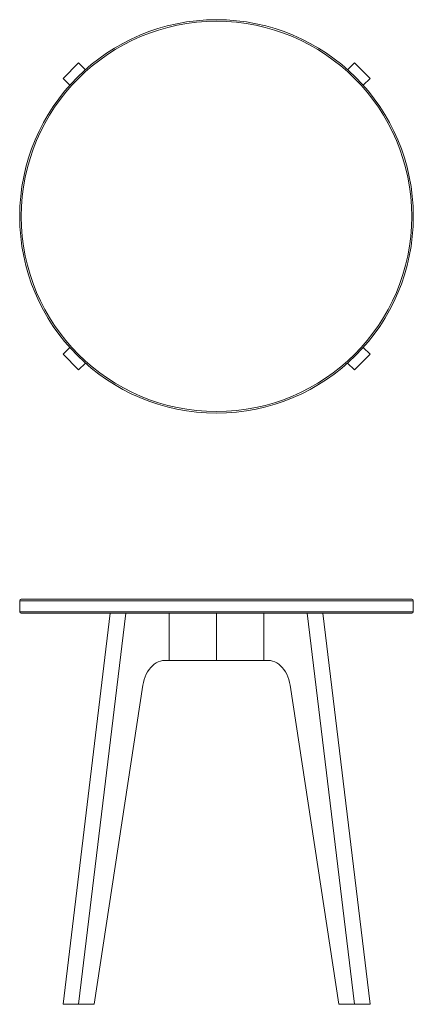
# Model space of a CAD drawing. Header units: millimetres. Extents: x 470 to 970, y 176 to 1427.
import ezdxf

# ---------------------------------------------------------------- set-up
doc = ezdxf.new("R2010")
doc.units = ezdxf.units.MM

msp = doc.modelspace()

# ---------------------------------------------------------------- linework, layer by layer
at = {"color": 7, "linetype": 'Continuous', "lineweight": 15}
for p, q in [((544.8, 1372.1), (525, 1352.3)), ((544.8, 1372.1), (553.4, 1363.5)), ((895.2, 1372.1), (886.6, 1363.5)), ((915, 1352.3), (895.2, 1372.1)), ((525, 1352.3), (533.6, 1343.7)), ((915, 1352.3), (906.4, 1343.7)), ((525, 1001.9), (533.6, 1010.5)), ((525, 1001.9), (544.8, 982.1)), ((895.2, 982.1), (915, 1001.9)), ((915, 1001.9), (906.4, 1010.5)), ((544.8, 982.1), (553.4, 990.7)), ((895.2, 982.1), (886.6, 990.7)), ((470, 688.7), (470, 674.7)), ((472, 690.7), (968, 690.7)), ((970, 674.7), (970, 688.7)), ((968, 672.7), (472, 672.7)), ((525, 175.7), (585, 672.7)), ((544.8, 175.7), (604.8, 672.7)), ((659.9, 612.7), (659.9, 672.7)), ((720, 612.7), (720, 672.7)), ((780.1, 672.7), (780.1, 612.7)), ((895.2, 175.7), (835.2, 672.7)), ((915, 175.7), (855, 672.7)), ((659.9, 612.7), (654.2, 612.7)), ((720, 612.7), (659.9, 612.7)), ((780.1, 612.7), (720, 612.7)), ((780.1, 612.7), (785.8, 612.7)), ((626.5, 581.2), (564.6, 175.7)), ((813.5, 581.2), (875.4, 175.7)), ((525, 175.7), (544.8, 175.7)), ((564.6, 175.7), (544.8, 175.7)), ((875.4, 175.7), (895.2, 175.7)), ((895.2, 175.7), (915, 175.7))]:
    msp.add_line(p, q, dxfattribs=at)
at = {"color": 8, "linetype": 'Continuous', "lineweight": 15}
for p, q in [((970, 688.7), (470, 688.7)), ((470, 674.7), (970, 674.7))]:
    msp.add_line(p, q, dxfattribs=at)
at = {"color": 7, "linetype": 'Continuous', "lineweight": 15, "flags": 128}
for points in [[(654.2, 612.7), (651.4, 612.5), (648.7, 612), (646.1, 611), (643.5, 609.7), (641, 608.1), (638.6, 606.1), (636.4, 603.8), (634.4, 601.3), (632.5, 598.4), (630.8, 595.3), (629.4, 592), (628.2, 588.5), (627.2, 584.9), (626.5, 581.2)], [(785.8, 612.7), (788.6, 612.5), (791.3, 612), (793.9, 611), (796.5, 609.7), (799, 608.1), (801.4, 606.1), (803.6, 603.8), (805.6, 601.3), (807.5, 598.4), (809.2, 595.3), (810.6, 592), (811.8, 588.5), (812.8, 584.9), (813.5, 581.2)]]:
    msp.add_lwpolyline(points, dxfattribs=at)
at = {"color": 7, "linetype": 'Continuous', "lineweight": 15}
for radius in [250, 248]:
    msp.add_circle((720, 1177.1), radius, dxfattribs=at)
for centre, start, end in [((472, 688.7), 90, 180), ((968, 688.7), 0, 90), ((472, 674.7), 180, 270), ((968, 674.7), 270, 0)]:
    msp.add_arc(centre, 2, start, end, dxfattribs=at)

doc.saveas('drawing.dxf')
